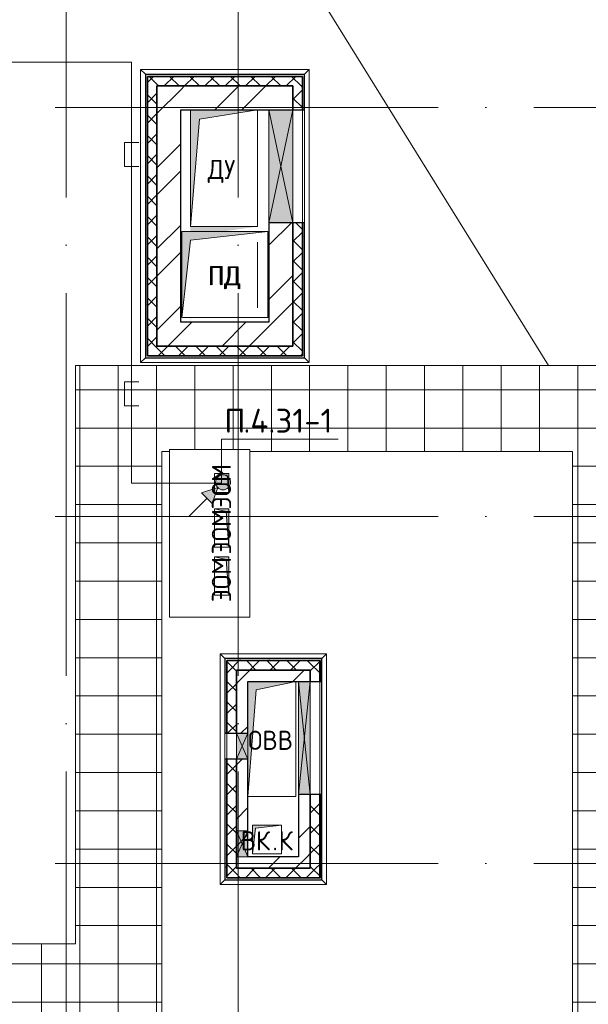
# Model space of a CAD drawing. Header units: millimetres. Extents: x -30540 to 143646, y -11730 to 123410.
# Tile 64 of 114: x 97372 to 103311, y 13978 to 24268. Entities that reach past the tile are written whole.
import ezdxf

# ---------------------------------------------------------------- set-up
doc = ezdxf.new("R2010")
doc.units = ezdxf.units.MM
doc.linetypes.add('ADSK_Линия сетки', pattern=[5000, 4000, -500, 0, -500])
for name, color, linetype, lineweight in [('A-____-NOTE-TEXT', 7, 'Continuous', 18), ('A-DETL-____-THIN', 7, 'Continuous', 9), ('A-GENM-____-OTLN', 7, 'Continuous', 18), ('A-GLAZ-____-MCUT', 7, 'Continuous', 9), ('A-GLAZ-____-OTLN', 7, 'Continuous', 18), ('A-ROOF-____-OTLN', 7, 'Continuous', 18), ('A-ROOF-____-PATT', 7, 'Continuous', 18), ('A-WALL-____-MCUT', 7, 'Continuous', 40), ('A-WALL-____-OTLN', 7, 'Continuous', 18), ('A-WALL-____-PATT', 7, 'Continuous', 40), ('G-____-____-TEXT', 7, 'Continuous', 9), ('I-WALL-____-MCUT', 7, 'Continuous', 40), ('I-WALL-____-OTLN', 7, 'Continuous', 18), ('M-EQPM-____-OTLN', 7, 'Continuous', 18), ('S-GRID-____-OTLN', 7, 'Continuous', 9)]:
    doc.layers.add(name, color=color, linetype=linetype, lineweight=lineweight)
doc.layers.add('A-DETL-____-OTLN', color=7, linetype='Continuous', lineweight=9, true_color=0x00a600)
doc.styles.add('GOST Common', font='GOST_Common.ttf', dxfattribs={"height": 200})
doc.styles.add('ISOCPEUR', font='isocpeur.ttf', dxfattribs={"height": 250})
pattern_1 = [(45, (0, 0), (-424.264, 424.264), []), (45, (0, 282.8), (-424.264, 424.264), [])]
pattern_2 = [(45, (0, 0), (-106.06602, 106.06602), []), (135, (0, 0), (-106.06602, -106.06602), [])]
pattern_3 = [(0, (0, 0), (406.4, 101.6), [6.706, -298.094, 6.706, -298.094, -1625.6]), (0, (0, 0), (406.4, 101.6), [-609.6, 6.706, -602.894, 6.706, -298.094, -711.2]), (0, (0, 0), (406.4, 101.6), [-1524, 6.706, -196.494, 6.706, -501.294]), (120, (152.4, 50.8), (-291.18818, 301.15272), [6.706, -298.094, 6.706, -298.094, -1625.6]), (120, (152.4, 50.8), (-291.18818, 301.15272), [-609.6, 6.706, -602.894, 6.706, -298.094, -711.2]), (120, (152.4, 50.8), (-291.18818, 301.15272), [-1524, 6.706, -196.494, 6.706, -501.294]), (240, (203.2, 254), (-115.21182, -402.75272), [6.706, -298.094, 6.706, -298.094, -1625.6]), (240, (203.2, 254), (-115.21182, -402.75272), [-609.6, 6.706, -602.894, 6.706, -298.094, -711.2]), (240, (203.2, 254), (-115.21182, -402.75272), [-1524, 6.706, -196.494, 6.706, -501.294])]

# ---------------------------------------------------------------- blocks, each defined once
blk = doc.blocks.new('АР_Отверстие прямоугольное - ОВВ-5819133-Кровля')
at = {"layer": 'A-GLAZ-____-OTLN', "lineweight": 13, "true_color": 0xf9f9f9}
blk.add_hatch(color=7, dxfattribs=at).paths.add_polyline_path([(715, -125), (715, 125), (-465, 125), (-465, -125)])
at = {"layer": 'A-GLAZ-____-MCUT', "color": 254, "lineweight": 15, "true_color": 0xcccccc}
for p, q in [((-465, 125), (-465, -125)), ((715, 125), (715, -125))]:
    blk.add_line(p, q, dxfattribs=at)
at = {"layer": 'A-GLAZ-____-OTLN', "color": 254, "lineweight": 5, "true_color": 0xcccccc}
for p, q in [((715, 125), (-465, -125)), ((-465, 125), (715, -125))]:
    blk.add_line(p, q, dxfattribs=at)
at = {"layer": 'A-GLAZ-____-OTLN', "color": 254, "lineweight": 13, "true_color": 0xcccccc}
for p, q in [((715, 125), (-465, 125)), ((-465, 125), (-465, -125)), ((715, -125), (715, 125)), ((-465, -125), (715, -125))]:
    blk.add_line(p, q, dxfattribs=at)
blk = doc.blocks.new('АР_Отверстие прямоугольное - ОВВ-6393720-Кровля')
at = {"layer": 'A-GLAZ-____-OTLN', "lineweight": 13, "true_color": 0xf9f9f9}
blk.add_hatch(color=7, dxfattribs=at).paths.add_polyline_path([(-465, -60), (715, -60), (715, 60), (-465, 60), (-465, 29)])
at = {"layer": 'A-GLAZ-____-MCUT', "color": 254, "lineweight": 15, "true_color": 0xcccccc}
for p, q in [((-465, 60), (-465, -60)), ((715, 60), (715, -60))]:
    blk.add_line(p, q, dxfattribs=at)
at = {"layer": 'A-GLAZ-____-OTLN', "color": 254, "lineweight": 5, "true_color": 0xcccccc}
for p, q in [((715, 60), (-465, -60)), ((-465, 60), (715, -60))]:
    blk.add_line(p, q, dxfattribs=at)
at = {"layer": 'A-GLAZ-____-OTLN', "color": 254, "lineweight": 13, "true_color": 0xcccccc}
for p, q in [((715, 60), (-465, 60)), ((-465, 60), (-465, -60)), ((715, -60), (715, 60)), ((-465, -60), (715, -60))]:
    blk.add_line(p, q, dxfattribs=at)
blk = doc.blocks.new('АР_Отверстие прямоугольное - ОВВ-6380766-Кровля')
at = {"layer": 'A-GLAZ-____-OTLN', "lineweight": 13, "true_color": 0xf9f9f9}
blk.add_hatch(color=7, dxfattribs=at).paths.add_polyline_path([(-10, -60), (260, -60), (260, 60), (-10, 60)])
at = {"layer": 'A-GLAZ-____-MCUT', "color": 254, "lineweight": 15, "true_color": 0xcccccc}
for p, q in [((-10, 60), (-10, -60)), ((260, 60), (260, -60))]:
    blk.add_line(p, q, dxfattribs=at)
at = {"layer": 'A-GLAZ-____-OTLN', "color": 254, "lineweight": 5, "true_color": 0xcccccc}
for p, q in [((260, 60), (-10, -60)), ((-10, 60), (260, -60))]:
    blk.add_line(p, q, dxfattribs=at)
at = {"layer": 'A-GLAZ-____-OTLN', "color": 254, "lineweight": 13, "true_color": 0xcccccc}
for p, q in [((260, 60), (-10, 60)), ((-10, 60), (-10, -60)), ((260, -60), (260, 60)), ((-10, -60), (260, -60))]:
    blk.add_line(p, q, dxfattribs=at)
blk = doc.blocks.new('АР_Отверстие прямоугольное1 - ВК-6638639-Кровля')
at = {"layer": 'A-GLAZ-____-OTLN', "lineweight": 13, "true_color": 0xf9f9f9}
blk.add_hatch(color=7, dxfattribs=at).paths.add_polyline_path([(-10, -60), (260, -60), (260, 60), (-10, 60)])
at = {"layer": 'A-GLAZ-____-MCUT', "color": 254, "lineweight": 15, "true_color": 0xcccccc}
for p, q in [((-10, 60), (-10, -60)), ((260, 60), (260, -60))]:
    blk.add_line(p, q, dxfattribs=at)
at = {"layer": 'A-GLAZ-____-OTLN', "color": 254, "lineweight": 5, "true_color": 0xcccccc}
for p, q in [((260, 60), (-10, -60)), ((-10, 60), (260, -60))]:
    blk.add_line(p, q, dxfattribs=at)
at = {"layer": 'A-GLAZ-____-OTLN', "color": 254, "lineweight": 13, "true_color": 0xcccccc}
for p, q in [((260, 60), (-10, 60)), ((-10, 60), (-10, -60)), ((260, -60), (260, 60)), ((-10, -60), (260, -60))]:
    blk.add_line(p, q, dxfattribs=at)
blk = doc.blocks.new('_GM_Dt-St-D_Фартук гнутый из оцинкованной стали_Пристенный_Тип 1__c-верхняя кромка с отгибом_ - ФС-1_3_50х70У100-1_5_t__RAL7016-6262808-Кровля')
at = {"layer": 'A-GENM-____-OTLN', "color": 254, "lineweight": 13, "true_color": 0xcccccc}
for p, q in [((0, 50), (1113, 50)), ((50, 0), (0, 50)), ((50, 0), (1063, 0)), ((50, 0), (50, -1.5)), ((1113, 50), (1063, 0)), ((1063, -1.5), (1063, 0))]:
    blk.add_line(p, q, dxfattribs=at)
blk = doc.blocks.new('_GM_Dt-St-D_Фартук гнутый из оцинкованной стали_Пристенный_Тип 1__c-верхняя кромка с отгибом_ - ФС-1_3_50х70У100-1_5_t__RAL7016-6262802-Кровля')
at = {"layer": 'A-GENM-____-OTLN', "color": 254, "lineweight": 13, "true_color": 0xcccccc}
for p, q in [((0, 50), (2413, 50)), ((50, 0), (0, 50)), ((50, 0), (2363, 0)), ((50, 0), (50, -1.5)), ((2413, 50), (2363, 0)), ((2363, -1.5), (2363, 0))]:
    blk.add_line(p, q, dxfattribs=at)
blk = doc.blocks.new('_GM_Dt-St-D_Фартук гнутый из оцинкованной стали_Пристенный_Тип 1__c-верхняя кромка с отгибом_ - ФС-1_3_50х70У100-1_5_t__RAL7016-6262843-Кровля')
at = {"layer": 'A-GENM-____-OTLN', "color": 254, "lineweight": 13, "true_color": 0xcccccc}
for p, q in [((50, 1.5), (50, 0)), ((2363, 0), (50, 0)), ((2363, 0), (2363, 1.5)), ((2363, 0), (2413, -50)), ((0, -50), (50, 0)), ((2413, -50), (0, -50))]:
    blk.add_line(p, q, dxfattribs=at)
blk = doc.blocks.new('_GM_Dt-St-D_Фартук гнутый из оцинкованной стали_Пристенный_Тип 1__c-верхняя кромка с отгибом_ - ФС-1_3_50х70У100-1_5_t__RAL7016-6262805-Кровля')
at = {"layer": 'A-GENM-____-OTLN', "color": 254, "lineweight": 13, "true_color": 0xcccccc}
for p, q in [((0, -50), (50, 0)), ((50, 1.5), (50, 0)), ((1063, 0), (50, 0)), ((1063, 0), (1063, 1.5)), ((1063, 0), (1113, -50)), ((1113, -50), (0, -50))]:
    blk.add_line(p, q, dxfattribs=at)
blk = doc.blocks.new('_GM_Dt-St-D_Фартук гнутый из оцинкованной стали_Пристенный_Тип 1__c-верхняя кромка с отгибом_ - ФС-1_3_50х70У100-1_5_t__RAL7016-V16-Кровля')
at = {"layer": 'A-GENM-____-OTLN', "color": 254, "lineweight": 13, "true_color": 0xcccccc}
for p, q in [((0, 50), (1763, 50)), ((50, 0), (1713, 0)), ((50, 0), (50, -1.5)), ((1763, 50), (1713, 0)), ((1713, -1.5), (1713, 0))]:
    blk.add_line(p, q, dxfattribs=at)
blk = doc.blocks.new('_GM_Dt-St-D_Фартук гнутый из оцинкованной стали_Пристенный_Тип 1__c-верхняя кромка с отгибом_ - ФС-1_3_50х70У100-1_5_t__RAL7016-6267702-Кровля')
at = {"layer": 'A-GENM-____-OTLN', "color": 254, "lineweight": 13, "true_color": 0xcccccc}
for p, q in [((50, 1.5), (50, 0)), ((3013, 0), (50, 0)), ((3013, 0), (3013, 1.5)), ((0, -50), (50, 0)), ((3063, -50), (0, -50)), ((3013, 0), (3063, -50))]:
    blk.add_line(p, q, dxfattribs=at)
blk = doc.blocks.new('_GM_Dt-St-D_Фартук гнутый из оцинкованной стали_Пристенный_Тип 1__c-верхняя кромка с отгибом_ - ФС-1_3_50х70У100-1_5_t__RAL7016-6267695-Кровля')
at = {"layer": 'A-GENM-____-OTLN', "color": 254, "lineweight": 13, "true_color": 0xcccccc}
for p, q in [((0, 50), (3063, 50)), ((50, 0), (0, 50)), ((50, 0), (3013, 0)), ((50, 0), (50, -1.5)), ((3063, 50), (3013, 0)), ((3013, -1.5), (3013, 0)), ((50, -1.5), (3013, -1.5))]:
    blk.add_line(p, q, dxfattribs=at)
blk = doc.blocks.new('_GM_Dt-St-D_Фартук гнутый из оцинкованной стали_Пристенный_Тип 1__c-верхняя кромка с отгибом_ - ФС-1_3_50х70У100-1_5_t__RAL7016-V17-Кровля')
at = {"layer": 'A-GENM-____-OTLN', "color": 254, "lineweight": 13, "true_color": 0xcccccc}
for p, q in [((50, 1.5), (50, 0)), ((1713, 0), (50, 0)), ((1713, 0), (1713, 1.5)), ((0, -50), (50, 0)), ((1763, -50), (0, -50))]:
    blk.add_line(p, q, dxfattribs=at)
blk = doc.blocks.new('АР_Канал вертикальный прямоугольный - ВК_К-5750316-Кровля')
at = {"layer": 'M-EQPM-____-OTLN', "lineweight": 13, "true_color": 0xe2e2e2}
blk.add_hatch(color=254, dxfattribs=at).paths.add_polyline_path([(-150, -150), (-120, 120), (150, 150), (-150, 150)])
at = {"layer": 'M-EQPM-____-OTLN', "color": 253, "lineweight": 13, "true_color": 0xaaaaaa}
for p, q in [((150, 150), (-150, 150)), ((-150, 150), (-150, -150)), ((150, 150), (-150, 150)), ((-150, 150), (-150, -150)), ((-150, -150), (-150, 150)), ((-150, 150), (150, 150)), ((-150, -150), (-120, 120)), ((-150, -150), (-120, 120)), ((-120, 120), (150, 150)), ((-120, 120), (150, 150)), ((150, -150), (150, 150)), ((150, 150), (150, -150)), ((-150, -150), (150, -150)), ((150, -150), (-150, -150))]:
    blk.add_line(p, q, dxfattribs=at)
blk = doc.blocks.new('АР_Канал вертикальный прямоугольный - ЭОМ-6054089-Кровля')
at = {"layer": 'M-EQPM-____-OTLN', "lineweight": 13, "true_color": 0xe2e2e2}
blk.add_hatch(color=254, dxfattribs=at).paths.add_polyline_path([(100, 75), (-100, 75), (-100, -75), (-83, 58), (-4, 65)])
at = {"layer": 'M-EQPM-____-OTLN', "color": 253, "lineweight": 13, "true_color": 0xaaaaaa}
for p, q in [((100, 75), (-100, 75)), ((-100, 75), (-100, -75)), ((100, 75), (-100, 75)), ((-100, 75), (-100, -75)), ((-100, -75), (-100, 75)), ((-100, 75), (100, 75)), ((-100, -75), (-83, 58)), ((-100, -75), (-83, 58)), ((-83, 58), (100, 75)), ((-83, 58), (100, 75)), ((100, -75), (100, 75)), ((100, 75), (100, -75)), ((-100, -75), (100, -75)), ((100, -75), (-100, -75))]:
    blk.add_line(p, q, dxfattribs=at)
blk = doc.blocks.new('АР_Канал вертикальный прямоугольный - ЭОМ-6054055-Кровля')
at = {"layer": 'M-EQPM-____-OTLN', "lineweight": 13, "true_color": 0xe2e2e2}
blk.add_hatch(color=254, dxfattribs=at).paths.add_polyline_path([(200, 75), (-200, 75), (-200, -75), (-172.5, 47.5)])
at = {"layer": 'M-EQPM-____-OTLN', "color": 253, "lineweight": 13, "true_color": 0xaaaaaa}
for p, q in [((200, 75), (-200, 75)), ((-200, 75), (-200, -75)), ((200, 75), (-200, 75)), ((-200, 75), (-200, -75)), ((-200, -75), (-200, 75)), ((-200, 75), (200, 75)), ((-200, -75), (-172.5, 47.5)), ((-200, -75), (-172.5, 47.5)), ((-172.5, 47.5), (200, 75)), ((-172.5, 47.5), (200, 75)), ((200, -75), (200, 75)), ((200, 75), (200, -75)), ((-200, -75), (200, -75)), ((200, -75), (-200, -75))]:
    blk.add_line(p, q, dxfattribs=at)
blk = doc.blocks.new('АР_Канал вертикальный прямоугольный - ПД-5415414-Кровля')
at = {"layer": 'M-EQPM-____-OTLN', "lineweight": 13, "true_color": 0xe2e2e2}
h = blk.add_hatch(color=254, dxfattribs=at)
h.paths.add_polyline_path([(-350, -500), (-345, -450), (-350, -450)])
h.paths.add_polyline_path([(-211, 450), (-12, 450), (350, 500), (-350, 500), (-350, 450), (-254, 450)])
at = {"layer": 'A-DETL-____-THIN', "color": 253, "lineweight": 5, "true_color": 0xaaaaaa}
for p, q in [((350, -350), (350, 337)), ((350, 337), (350, -350)), ((350, -350), (350, 337)), ((350, 337), (350, -350))]:
    blk.add_line(p, q, dxfattribs=at)
blk = doc.blocks.new('АР_Канал вертикальный прямоугольный - ОВВ-3187012-Кровля')
at = {"layer": 'M-EQPM-____-OTLN', "lineweight": 13, "true_color": 0xe2e2e2}
blk.add_hatch(color=254, dxfattribs=at).paths.add_polyline_path([(-250, -600), (-165, 515), (250, 600), (-250, 600), (-250, 342)])
at = {"layer": 'M-EQPM-____-OTLN', "color": 253, "lineweight": 13, "true_color": 0xaaaaaa}
for p, q in [((250, 600), (-250, 600)), ((-250, 600), (-250, -600)), ((250, 600), (-250, 600)), ((-250, 600), (-250, -600)), ((-250, -600), (-250, 600)), ((-250, 600), (250, 600)), ((-250, -600), (-165, 515)), ((-250, -600), (-165, 515)), ((-165, 515), (250, 600)), ((-165, 515), (250, 600)), ((250, -600), (250, 600)), ((250, 600), (250, -600)), ((-250, -600), (250, -600)), ((250, -600), (-250, -600))]:
    blk.add_line(p, q, dxfattribs=at)
blk = doc.blocks.new('АР_Канал вертикальный прямоугольный - ДУ-5846884-Кровля')
at = {"layer": 'M-EQPM-____-OTLN', "lineweight": 13, "true_color": 0xe2e2e2}
blk.add_hatch(color=254, dxfattribs=at).paths.add_polyline_path([(-350, -610), (-254, 514), (350, 610), (-350, 610)])
at = {"layer": 'M-EQPM-____-OTLN', "color": 253, "lineweight": 13, "true_color": 0xaaaaaa}
for p, q in [((350, 610), (-350, 610)), ((-350, 610), (-350, -610)), ((350, 610), (-350, 610)), ((-350, 610), (-350, -610)), ((-350, -610), (-350, 610)), ((-350, 610), (350, 610)), ((-254, 514), (350, 610)), ((-254, 514), (350, 610)), ((350, -610), (350, 610)), ((350, 610), (350, -610)), ((-350, -610), (-254, 514)), ((-350, -610), (-254, 514)), ((-350, -610), (350, -610)), ((350, -610), (-350, -610))]:
    blk.add_line(p, q, dxfattribs=at)
blk = doc.blocks.new('АР_Канал вертикальный прямоугольный - ПД-6177785-Кровля')
at = {"layer": 'M-EQPM-____-OTLN', "lineweight": 13, "true_color": 0xe2e2e2}
blk.add_hatch(color=254, dxfattribs=at).paths.add_polyline_path([(-450, -450), (-360, 360), (450, 450), (-450, 450), (-450, -370)])
at = {"layer": 'M-EQPM-____-OTLN', "color": 253, "lineweight": 13, "true_color": 0xaaaaaa}
for p, q in [((450, 450), (-450, 450)), ((-450, 450), (-450, -450)), ((450, 450), (-450, 450)), ((-450, 450), (-450, -450)), ((-450, -450), (-450, 450)), ((-450, 450), (450, 450)), ((-360, 360), (450, 450)), ((-360, 360), (450, 450)), ((450, -450), (450, 450)), ((450, 450), (450, -450)), ((-450, -450), (-360, 360)), ((-450, -450), (-360, 360)), ((-450, -450), (450, -450)), ((450, -450), (-450, -450))]:
    blk.add_line(p, q, dxfattribs=at)
blk = doc.blocks.new('Наметкина 10_РД_АР_К4_отсоединено_rvt-1-Кровля')
at = {"layer": 'A-ROOF-____-PATT', "lineweight": 5, "true_color": 0xe4e4e4}
h = blk.add_hatch(dxfattribs=at)
h.set_pattern_fill('FP_22', color=254, style=0, pattern_type=2)
h.set_pattern_definition([(0, (0, 0), (0, 400), []), (90, (0, 0), (-400, 2e-14), [])])
h.paths.add_polyline_path([(103145, 12250), (104045, 12250), (104045, 19755), (106355, 19755), (106355, 29125), (103559, 29125), (103559, 36525), (102659, 36525), (102659, 28225), (105457, 28225), (105455, 26225), (99314, 26225), (99314, 30947), (100276, 30947), (100276, 36525), (99376, 36525), (99376, 31775), (98177, 31775), (98177, 28705), (98125, 28755), (98125, 28635), (97585, 28635), (97585, 27487), (98177, 27487), (98177, 25305), (103455, 25305), (103455, 23720), (105455, 23720), (105455, 20655), (97955, 20655), (97955, 14610), (95305, 14610), (95305, 12250), (96205, 12250), (96205, 13710), (98855, 13710), (98855, 19755), (98935, 19755), (98935, 19775), (99775, 19775), (99775, 19755), (103145, 19755), (103145, 17984)])
at = {"layer": 'A-WALL-____-PATT', "lineweight": 5, "true_color": 0xcccccc}
h = blk.add_hatch(dxfattribs=at)
h.set_pattern_fill('FP_24', color=254, style=0, pattern_type=2)
h.set_pattern_definition(pattern_3)
h.paths.add_polyline_path([(98705, 20735), (98705, 23675), (98685, 23675), (98685, 20735)])
h = blk.add_hatch(dxfattribs=at)
h.set_pattern_fill('FP_21', color=254, style=0, pattern_type=2)
h.set_pattern_definition(pattern_2)
h.paths.add_polyline_path([(98705, 20755), (98805, 20755), (98805, 23675), (98705, 23675), (98705, 20875)])
h = blk.add_hatch(dxfattribs=at)
h.set_pattern_fill('FP_21', color=254, style=0, pattern_type=2)
h.set_pattern_definition(pattern_2)
h.paths.add_polyline_path([(100225, 23575), (100325, 23575), (100325, 23675), (98805, 23675), (98805, 23575), (99295, 23575)])
h = blk.add_hatch(dxfattribs=at)
h.set_pattern_fill('FP_24', color=254, style=0, pattern_type=2)
h.set_pattern_definition(pattern_3)
h.paths.add_polyline_path([(100325, 20735), (100345, 20735), (100345, 22145), (100325, 22145), (100325, 20755)])
h.paths.add_polyline_path([(100345, 23325), (100345, 23675), (100325, 23675), (100325, 23325)])
h = blk.add_hatch(dxfattribs=at)
h.set_pattern_fill('FP_20', color=254, style=0, pattern_type=2)
h.set_pattern_definition(pattern_1)
h.paths.add_polyline_path([(99055, 20855), (99055, 23575), (98805, 23575), (98805, 20855)])
h = blk.add_hatch(dxfattribs=at)
h.set_pattern_fill('FP_20', color=254, style=0, pattern_type=2)
h.set_pattern_definition(pattern_1)
h.paths.add_polyline_path([(99055, 23325), (99975, 23325), (99975, 23575), (99055, 23575)])
h = blk.add_hatch(dxfattribs=at)
h.set_pattern_fill('FP_20', color=254, style=0, pattern_type=2)
h.set_pattern_definition(pattern_1)
h.paths.add_polyline_path([(100225, 20855), (100225, 22145), (99975, 22145), (99975, 20855)])
h.paths.add_polyline_path([(100225, 23325), (100225, 23575), (99975, 23575), (99975, 23325)])
h = blk.add_hatch(dxfattribs=at)
h.set_pattern_fill('FP_21', color=254, style=0, pattern_type=2)
h.set_pattern_definition(pattern_2)
h.paths.add_polyline_path([(100225, 20755), (100325, 20755), (100325, 22145), (100225, 22145), (100225, 20855)])
h.paths.add_polyline_path([(100225, 23325), (100325, 23325), (100325, 23575), (100225, 23575)])
h = blk.add_hatch(dxfattribs=at)
h.set_pattern_fill('FP_20', color=254, style=0, pattern_type=2)
h.set_pattern_definition(pattern_1)
h.paths.add_polyline_path([(99975, 20855), (99975, 21105), (99055, 21105), (99055, 20855), (99295, 20855)])
h = blk.add_hatch(dxfattribs=at)
h.set_pattern_fill('FP_21', color=254, style=0, pattern_type=2)
h.set_pattern_definition(pattern_2)
h.paths.add_polyline_path([(100225, 20755), (100225, 20855), (98805, 20855), (98805, 20755), (99295, 20755)])
h = blk.add_hatch(dxfattribs=at)
h.set_pattern_fill('FP_24', color=254, style=0, pattern_type=2)
h.set_pattern_definition(pattern_3)
h.paths.add_polyline_path([(100325, 20735), (100325, 20755), (98705, 20755), (98705, 20735), (99295, 20735)])
h = blk.add_hatch(dxfattribs=at)
h.set_pattern_fill('FP_24', color=254, style=0, pattern_type=2)
h.set_pattern_definition(pattern_3)
h.paths.add_polyline_path([(100505, 17570), (100525, 17570), (100525, 17590), (99515, 17590), (99515, 17570), (100317, 17570)])
h = blk.add_hatch(dxfattribs=at)
h.set_pattern_fill('FP_24', color=254, style=0, pattern_type=2)
h.set_pattern_definition(pattern_3)
h.paths.add_polyline_path([(99515, 15280), (99535, 15280), (99535, 16540), (99515, 16538)])
h.paths.add_polyline_path([(99535, 16810), (99535, 17570), (99515, 17570), (99515, 16810)])
h = blk.add_hatch(dxfattribs=at)
h.set_pattern_fill('FP_21', color=254, style=0, pattern_type=2)
h.set_pattern_definition(pattern_2)
h.paths.add_polyline_path([(100405, 17470), (100405, 17570), (99535, 17570), (99535, 17470), (100317, 17470)])
h = blk.add_hatch(dxfattribs=at)
h.set_pattern_fill('FP_21', color=254, style=0, pattern_type=2)
h.set_pattern_definition(pattern_2)
h.paths.add_polyline_path([(100505, 15400), (100505, 16170), (100405, 16170), (100405, 15400)])
h.paths.add_polyline_path([(100405, 17350), (100505, 17350), (100505, 17570), (100405, 17570), (100405, 17470)])
h = blk.add_hatch(dxfattribs=at)
h.set_pattern_fill('FP_24', color=254, style=0, pattern_type=2)
h.set_pattern_definition(pattern_3)
h.paths.add_polyline_path([(100525, 15280), (100525, 16170), (100505, 16170), (100505, 15280)])
h.paths.add_polyline_path([(100525, 17350), (100525, 17570), (100505, 17570), (100505, 17350)])
h = blk.add_hatch(dxfattribs=at)
h.set_pattern_fill('FP_21', color=254, style=0, pattern_type=2)
h.set_pattern_definition(pattern_2)
h.paths.add_polyline_path([(99635, 15300), (99635, 16540), (99535, 16538), (99535, 15300)])
h.paths.add_polyline_path([(99635, 16810), (99635, 17470), (99535, 17470), (99535, 16810)])
h = blk.add_hatch(dxfattribs=at)
h.set_pattern_fill('FP_20', color=254, style=0, pattern_type=2)
h.set_pattern_definition(pattern_1)
h.paths.add_polyline_path([(100405, 17350), (100405, 17470), (99635, 17470), (99635, 17350), (100317, 17350)])
h = blk.add_hatch(dxfattribs=at)
h.set_pattern_fill('FP_20', color=254, style=0, pattern_type=2)
h.set_pattern_definition(pattern_1)
h.paths.add_polyline_path([(99755, 15400), (99755, 16540), (99635, 16538), (99635, 15400)])
h.paths.add_polyline_path([(99635, 16810), (99755, 16810), (99755, 17350), (99635, 17350), (99635, 17265)])
h = blk.add_hatch(dxfattribs=at)
h.set_pattern_fill('FP_20', color=254, style=0, pattern_type=2)
h.set_pattern_definition(pattern_1)
h.paths.add_polyline_path([(100285, 15520), (100405, 15520), (100405, 16170), (100285, 16170)])
h = blk.add_hatch(dxfattribs=at)
h.set_pattern_fill('FP_20', color=254, style=0, pattern_type=2)
h.set_pattern_definition(pattern_1)
h.paths.add_polyline_path([(100405, 15400), (100405, 15520), (99755, 15520), (99755, 15400), (100317, 15400)])
h = blk.add_hatch(dxfattribs=at)
h.set_pattern_fill('FP_21', color=254, style=0, pattern_type=2)
h.set_pattern_definition(pattern_2)
h.paths.add_polyline_path([(100317, 15300), (100505, 15300), (100505, 15400), (99635, 15400), (99635, 15300)])
h = blk.add_hatch(dxfattribs=at)
h.set_pattern_fill('FP_24', color=254, style=0, pattern_type=2)
h.set_pattern_definition(pattern_3)
h.paths.add_polyline_path([(100505, 15280), (100505, 15300), (99535, 15300), (99535, 15280), (100317, 15280)])
at = {"layer": 'A-ROOF-____-OTLN', "color": 254, "lineweight": 13, "true_color": 0xcccccc}
for p, q in [((102894, 20655), (100505, 24510)), ((105455, 20655), (97955, 20655)), ((97955, 20655), (97955, 14610)), ((98935, 18025), (98935, 19775)), ((98935, 19775), (99775, 19775)), ((99775, 19775), (99775, 18025)), ((98855, 13710), (98855, 19755)), ((98855, 19755), (98935, 19755)), ((99775, 19755), (103145, 19755)), ((103145, 19755), (103145, 12250)), ((99775, 18025), (98935, 18025)), ((97955, 14610), (95305, 14610))]:
    blk.add_line(p, q, dxfattribs=at)
at = {"layer": 'A-WALL-____-MCUT', "color": 254, "lineweight": 30, "true_color": 0xcccccc}
for p, q in [((100345, 23695), (98685, 23695)), ((98685, 23695), (98685, 23675)), ((98685, 23675), (98685, 20735)), ((98705, 23675), (98705, 20755)), ((98805, 23675), (98705, 23675)), ((98705, 23675), (100325, 23675)), ((98705, 20755), (98705, 23675)), ((100325, 23675), (98805, 23675)), ((100325, 23575), (100325, 23675)), ((100325, 23675), (100325, 23325)), ((100345, 23675), (100345, 23695)), ((100345, 23325), (100345, 23675)), ((98805, 20855), (98805, 23575)), ((98805, 23575), (100225, 23575)), ((100225, 23575), (100225, 23325)), ((100325, 23325), (100325, 23575)), ((100225, 23325), (100325, 23325)), ((100325, 23325), (100345, 23325)), ((100225, 22145), (100225, 20855)), ((100325, 22145), (100225, 22145)), ((100325, 20755), (100325, 22145)), ((100325, 22145), (100325, 20755)), ((100345, 22145), (100325, 22145)), ((100345, 20735), (100345, 22145)), ((100225, 20855), (98805, 20855)), ((98685, 20735), (98705, 20735)), ((98705, 20755), (98805, 20755)), ((100325, 20755), (98705, 20755)), ((98705, 20735), (100325, 20735)), ((98805, 20755), (100225, 20755)), ((100225, 20755), (100325, 20755)), ((100325, 20735), (100345, 20735)), ((100525, 17590), (99515, 17590)), ((99515, 17590), (99515, 17570)), ((99515, 17570), (99515, 16810)), ((100405, 17570), (99535, 17570)), ((99535, 17570), (99535, 17470)), ((99535, 17570), (100505, 17570)), ((99535, 16810), (99535, 17570)), ((100505, 17570), (100405, 17570)), ((100505, 17350), (100505, 17570)), ((100505, 17570), (100505, 17350)), ((100525, 17570), (100525, 17590)), ((100525, 17350), (100525, 17570)), ((99535, 17470), (99535, 16810)), ((99635, 17470), (100405, 17470)), ((99635, 16810), (99635, 17470)), ((100405, 17470), (100405, 17350)), ((100405, 17350), (100505, 17350)), ((100505, 17350), (100525, 17350)), ((99515, 16810), (99535, 16810)), ((99535, 16810), (99635, 16810)), ((99535, 16540), (99515, 16540)), ((99515, 16540), (99515, 15280)), ((99535, 16540), (99535, 15790)), ((99635, 16540), (99535, 16540)), ((99535, 15300), (99535, 16540)), ((99635, 15790), (99635, 16540)), ((100505, 16170), (100405, 16170)), ((100405, 16170), (100405, 15400)), ((100505, 15400), (100505, 16170)), ((100505, 16170), (100505, 15300)), ((100525, 16170), (100505, 16170)), ((100525, 15280), (100525, 16170)), ((99535, 15790), (99535, 15520)), ((99635, 15520), (99635, 15790)), ((99535, 15520), (99535, 15300)), ((99635, 15400), (99635, 15520)), ((100405, 15400), (99635, 15400)), ((100505, 15300), (100505, 15400)), ((99515, 15280), (99535, 15280)), ((99535, 15300), (99635, 15300)), ((100505, 15300), (99535, 15300)), ((99535, 15280), (100505, 15280)), ((99635, 15300), (100505, 15300)), ((100505, 15280), (100525, 15280))]:
    blk.add_line(p, q, dxfattribs=at)
at = {"layer": 'A-WALL-____-OTLN', "color": 254, "lineweight": 13, "true_color": 0xcccccc}
for p, q in [((100225, 22145), (100225, 23325)), ((100325, 23325), (100225, 23325)), ((100325, 23325), (100325, 22145)), ((100325, 22145), (100325, 23325)), ((100345, 23325), (100345, 22145)), ((100325, 22145), (100225, 22145)), ((100405, 17350), (100505, 17350)), ((100405, 16170), (100405, 17350)), ((100505, 17350), (100505, 16170)), ((100505, 16170), (100505, 17350)), ((100525, 17350), (100525, 16170)), ((99515, 16540), (99515, 16810)), ((99535, 16540), (99535, 16810)), ((99535, 16810), (99535, 16540)), ((99635, 16810), (99635, 16540)), ((100405, 16170), (100505, 16170))]:
    blk.add_line(p, q, dxfattribs=at)
at = {"layer": 'I-WALL-____-MCUT', "color": 254, "lineweight": 30, "true_color": 0xcccccc}
for p, q in [((98805, 23575), (98805, 20855)), ((99055, 23575), (98805, 23575)), ((99975, 23575), (99055, 23575)), ((100225, 23575), (99975, 23575)), ((100225, 23325), (100225, 23575)), ((99055, 23325), (99975, 23325)), ((99055, 21105), (99055, 23325)), ((99975, 23325), (100225, 23325)), ((99975, 22145), (99975, 21105)), ((100225, 22145), (99975, 22145)), ((100225, 20855), (100225, 22145)), ((99975, 21105), (99055, 21105)), ((98805, 20855), (99055, 20855)), ((99055, 20855), (99975, 20855)), ((99975, 20855), (100225, 20855)), ((100405, 17470), (99635, 17470)), ((99635, 17470), (99635, 17350)), ((100405, 17350), (100405, 17470)), ((99635, 17350), (99635, 16810)), ((99755, 17350), (100285, 17350)), ((99755, 16810), (99755, 17350)), ((100285, 17350), (100405, 17350)), ((99635, 16810), (99755, 16810)), ((99635, 16540), (99635, 15790)), ((99755, 16540), (99635, 16540)), ((99755, 15790), (99755, 16540)), ((100405, 16170), (100285, 16170)), ((100285, 16170), (100285, 15520)), ((100405, 15520), (100405, 16170)), ((99635, 15790), (99635, 15520)), ((99755, 15520), (99755, 15790)), ((99635, 15520), (99635, 15400)), ((100285, 15520), (99755, 15520)), ((100405, 15400), (100405, 15520)), ((99635, 15400), (99755, 15400)), ((99755, 15400), (100405, 15400))]:
    blk.add_line(p, q, dxfattribs=at)
at = {"layer": 'I-WALL-____-OTLN', "color": 254, "lineweight": 13, "true_color": 0xcccccc}
for p, q in [((99975, 22145), (99975, 23325)), ((100225, 23325), (99975, 23325)), ((100225, 23325), (100225, 22145)), ((99975, 22145), (100225, 22145)), ((100285, 17350), (100405, 17350)), ((100285, 16170), (100285, 17350)), ((100405, 17350), (100405, 16170)), ((99635, 16540), (99635, 16810)), ((99755, 16810), (99755, 16540)), ((100285, 16170), (100405, 16170))]:
    blk.add_line(p, q, dxfattribs=at)
at = {"layer": 'A-GENM-____-OTLN', "color": 254, "lineweight": 13, "true_color": 0xcccccc}
for name, p in [('_GM_Dt-St-D_Фартук гнутый из оцинкованной стали_Пристенный_Тип 1__c-верхняя кромка с отгибом_ - ФС-1_3_50х70У100-1_5_t__RAL7016-V16-Кровля', (98634, 23697)), ('_GM_Dt-St-D_Фартук гнутый из оцинкованной стали_Пристенный_Тип 1__c-верхняя кромка с отгибом_ - ФС-1_3_50х70У100-1_5_t__RAL7016-V17-Кровля', (98634, 20734)), ('_GM_Dt-St-D_Фартук гнутый из оцинкованной стали_Пристенный_Тип 1__c-верхняя кромка с отгибом_ - ФС-1_3_50х70У100-1_5_t__RAL7016-6262808-Кровля', (99464, 17592)), ('_GM_Dt-St-D_Фартук гнутый из оцинкованной стали_Пристенный_Тип 1__c-верхняя кромка с отгибом_ - ФС-1_3_50х70У100-1_5_t__RAL7016-6262805-Кровля', (99464, 15279))]:
    blk.add_blockref(name, p, dxfattribs=at)
for name, p, rotation in [('_GM_Dt-St-D_Фартук гнутый из оцинкованной стали_Пристенный_Тип 1__c-верхняя кромка с отгибом_ - ФС-1_3_50х70У100-1_5_t__RAL7016-6267702-Кровля', (98684, 23747), 269.9999999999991), ('_GM_Dt-St-D_Фартук гнутый из оцинкованной стали_Пристенный_Тип 1__c-верхняя кромка с отгибом_ - ФС-1_3_50х70У100-1_5_t__RAL7016-6267695-Кровля', (100347, 23747), 270.0000000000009), ('_GM_Dt-St-D_Фартук гнутый из оцинкованной стали_Пристенный_Тип 1__c-верхняя кромка с отгибом_ - ФС-1_3_50х70У100-1_5_t__RAL7016-6262843-Кровля', (99514, 17642), 269.9999999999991), ('_GM_Dt-St-D_Фартук гнутый из оцинкованной стали_Пристенный_Тип 1__c-верхняя кромка с отгибом_ - ФС-1_3_50х70У100-1_5_t__RAL7016-6262802-Кровля', (100527, 17642), 270.0000000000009)]:
    blk.add_blockref(name, p, dxfattribs=dict(at, rotation=rotation))
at = {"layer": 'A-GLAZ-____-OTLN', "color": 254, "lineweight": 13, "true_color": 0xcccccc}
for name, p, rotation in [('АР_Отверстие прямоугольное - ОВВ-5819133-Кровля', (100100, 22860), 269.9999999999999), ('АР_Отверстие прямоугольное - ОВВ-6393720-Кровля', (100345, 16885), 269.9999999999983), ('АР_Отверстие прямоугольное - ОВВ-6380766-Кровля', (99695, 16550), 89.99999999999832), ('АР_Отверстие прямоугольное1 - ВК-6638639-Кровля', (99695, 15780), 269.9999999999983)]:
    blk.add_blockref(name, p, dxfattribs=dict(at, rotation=rotation))
at = {"layer": 'M-EQPM-____-OTLN', "color": 253, "lineweight": 5, "true_color": 0xaaaaaa}
for name, p in [('АР_Канал вертикальный прямоугольный - ДУ-5846884-Кровля', (99505, 22715)), ('АР_Канал вертикальный прямоугольный - ПД-6177785-Кровля', (99515, 21605)), ('АР_Канал вертикальный прямоугольный - ПД-5415414-Кровля', (99505, 21605)), ('АР_Канал вертикальный прямоугольный - ПД-5415414-Кровля', (99505, 21605)), ('АР_Канал вертикальный прямоугольный - ОВВ-3187012-Кровля', (100005, 16750)), ('АР_Канал вертикальный прямоугольный - ВК_К-5750316-Кровля', (99955, 15700))]:
    blk.add_blockref(name, p, dxfattribs=at)
at = {"layer": 'M-EQPM-____-OTLN', "color": 253, "lineweight": 5, "true_color": 0xaaaaaa, "rotation": 269.9999999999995}
for name, p in [('АР_Канал вертикальный прямоугольный - ЭОМ-6054089-Кровля', (99480, 19425)), ('АР_Канал вертикальный прямоугольный - ЭОМ-6054055-Кровля', (99480, 18955)), ('АР_Канал вертикальный прямоугольный - ЭОМ-6054055-Кровля', (99480, 18455))]:
    blk.add_blockref(name, p, dxfattribs=at)
at = {"layer": 'A-____-NOTE-TEXT', "color": 253, "lineweight": 5, "true_color": 0xaaaaaa, "char_height": 200, "attachment_point": 1, "style": 'GOST Common'}
for s, insert, width in [('ДУ', (99336, 22802), 416.88), ('ПД', (99336, 21692), 416.88), ('ПД', (99346, 21692), 416.88), ('ОВВ', (99757, 16837), 609.28), ('ВК', (99680, 15787), 400.84), ('\\fGOST Common|b0|i0|c204|p34|;К', (100077, 15787), 192.4), ('\\fGOST Common|b0|i0|c204|p34|;.', (100011, 15787), 80.17)]:
    blk.add_mtext(s, dxfattribs=dict(at, insert=insert, width=width))
at = {"layer": 'A-____-NOTE-TEXT', "color": 253, "lineweight": 5, "true_color": 0xaaaaaa, "char_height": 200, "width": 625.32, "attachment_point": 1, "rotation": 90, "style": 'GOST Common'}
for insert in [(99379, 19150), (99379, 18680), (99379, 18180)]:
    blk.add_mtext('ЭОМ', dxfattribs=dict(at, insert=insert))
blk = doc.blocks.new('УГО Выше ниже синее _ 2020 - УГО Выше ниже синее _ 2020-2088885-Кровля')
at = {"layer": 'A-____-NOTE-TEXT', "lineweight": 9, "true_color": 0xff0000}
h = blk.add_hatch(color=1, dxfattribs=at)
edge = h.paths.add_edge_path()
edge.add_arc((0, 0), 0.392, 0, 180)
edge.add_arc((0, 0), 0.392, 180, 360)
blk.add_hatch(color=1, dxfattribs=at).paths.add_polyline_path([(-0.565, -1.112), (-1.122, -0.555), (-0.272, -0.263)])
at = {"layer": 'A-____-NOTE-TEXT', "color": 1, "lineweight": 9, "true_color": 0xff0000}
for p, q in [((-0.272, -0.263), (-1.122, -0.555)), ((-0.565, -1.112), (-0.272, -0.263)), ((-1.78, -1.78), (-0.838, -0.838)), ((-1.122, -0.555), (-0.565, -1.112))]:
    blk.add_line(p, q, dxfattribs=at)
blk.add_circle((0, 0), 0.392, dxfattribs=at)
for start, end in [(360, 180), (180, 360)]:
    blk.add_arc((0, 0), 0.392, start, end, dxfattribs=at)

msp = doc.modelspace()

# ---------------------------------------------------------------- linework, layer by layer
at = {"layer": 'A-DETL-____-OTLN', "color": 1, "true_color": 0xff0000}
for p, q in [((98539.6, 23825), (91285.3, 23825)), ((98539.6, 19425), (98539.6, 23825)), ((98614.6, 22982.8), (98464.6, 22982.8)), ((98464.6, 22982.8), (98464.6, 22732.8)), ((98464.6, 22732.8), (98614.6, 22732.8)), ((98614.6, 20482.8), (98464.6, 20482.8)), ((98464.6, 20482.8), (98464.6, 20232.8)), ((98464.6, 20232.8), (98614.6, 20232.8)), ((99479.8, 19425), (98539.6, 19425))]:
    msp.add_line(p, q, dxfattribs=at)
at = {"layer": 'A-DETL-____-THIN'}
for p, q in [((99479.8, 19425), (99479.8, 19885)), ((99479.8, 19885), (100699.8, 19885))]:
    msp.add_line(p, q, dxfattribs=at)
at = {"layer": 'S-GRID-____-OTLN', "color": 253, "linetype": 'ADSK_Линия сетки', "true_color": 0xaaaaaa}
for p, q in [((97855.3, -7590.4), (97855.3, 56550)), ((99655.3, -7590.4), (99655.3, 56550)), ((111741.6, 23350), (78589.2, 23350)), ((111741.6, 19075), (78589.2, 19075)), ((111741.6, 15450), (81129.2, 15450))]:
    msp.add_line(p, q, dxfattribs=at)

# ---------------------------------------------------------------- block references
at = {"lineweight": 5}
msp.add_blockref('Наметкина 10_РД_АР_К4_отсоединено_rvt-1-Кровля', (0, 0), dxfattribs=at)
at = {"layer": 'A-____-NOTE-TEXT', "color": 1, "lineweight": 9, "true_color": 0xff0000, "xscale": 200, "yscale": 200, "zscale": 200}
msp.add_blockref('УГО Выше ниже синее _ 2020 - УГО Выше ниже синее _ 2020-2088885-Кровля', (99495.5, 19432.7), dxfattribs=at)

# ---------------------------------------------------------------- texts
at = {"layer": 'G-____-____-TEXT', "char_height": 250, "attachment_point": 1, "style": 'ISOCPEUR'}
for s, insert, width in [('\\fISOCPEUR|b0|i0|c204|p34|;П', (99509.3, 20201.7), 240.506), ('.4.31-1', (99707.7, 20201.7), 1138.396)]:
    msp.add_mtext(s, dxfattribs=dict(at, insert=insert, width=width))

doc.saveas('drawing.dxf')
